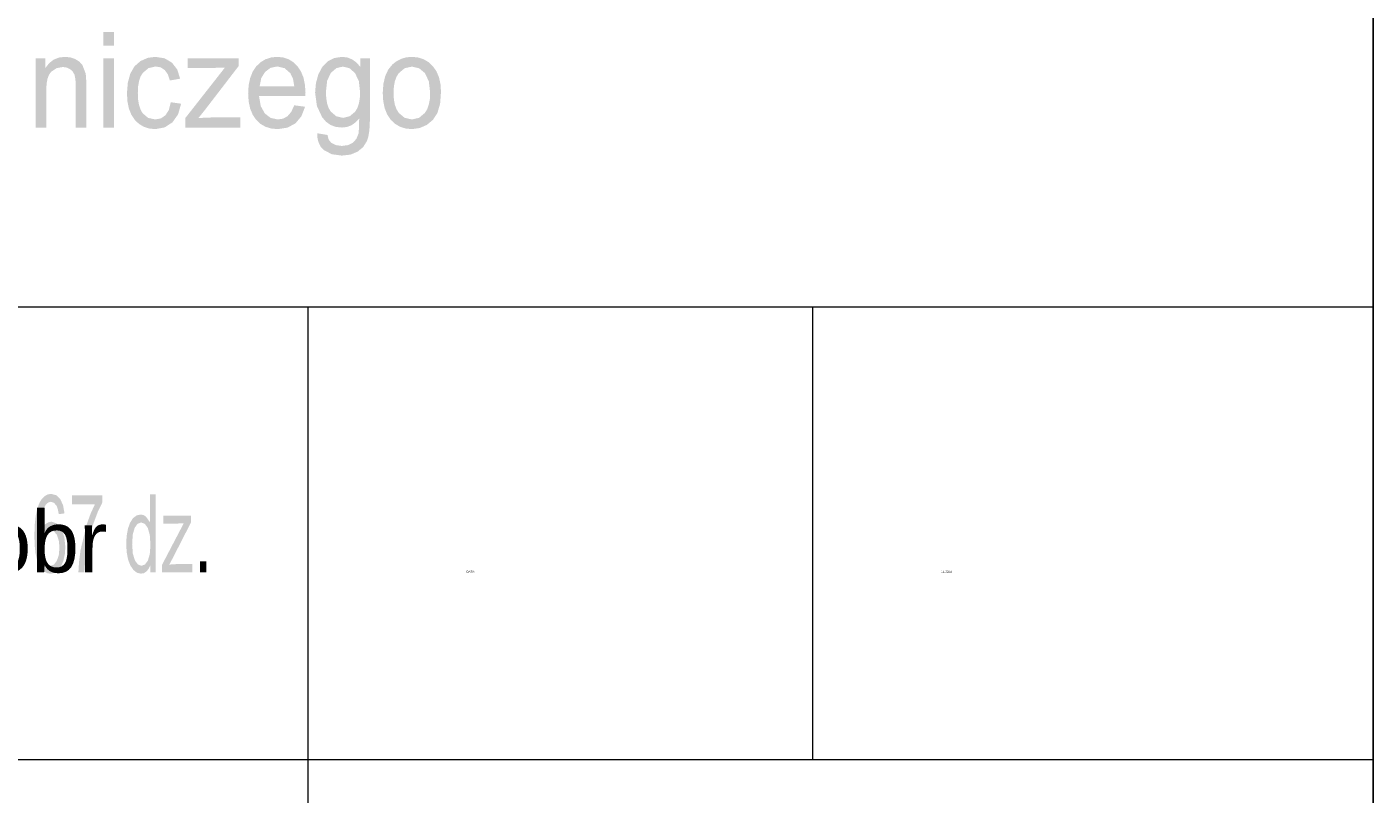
# Model space of a CAD drawing. Header units: millimetres. Extents: x -2626 to 2068, y -6169 to 7214.
# Tile 67 of 144: x 219 to 414, y -6032 to -5921. Entities that reach past the tile are written whole.
import ezdxf

# ---------------------------------------------------------------- set-up
doc = ezdxf.new("R2010")
doc.units = ezdxf.units.MM
doc.layers.get('0').update_dxf_attribs({"color": 252})

msp = doc.modelspace()

# ---------------------------------------------------------------- hatches: boundary and pattern name
h = msp.add_hatch(color=7)
h.paths.add_polyline_path([(230.15, -5923.68), (230.15, -5921.73), (231.68, -5921.73), (231.68, -5923.68)])
h.paths.add_polyline_path([(230.15, -5935.54), (230.15, -5925.54), (231.68, -5925.54), (231.68, -5935.54)])
h = msp.add_hatch(color=7)
h.dxf.hatch_style = 2
h.paths.add_polyline_path([(220.38, -5935.54), (220.38, -5925.54), (221.75, -5925.54), (221.75, -5926.96), (222.3, -5926.24), (222.96, -5925.72), (223.73, -5925.41), (224.61, -5925.31), (225.39, -5925.39), (226.11, -5925.64), (226.7, -5926.01), (227.13, -5926.49), (227.61, -5927.74), (227.67, -5928.39), (227.69, -5929.39), (227.69, -5935.54), (226.17, -5935.54), (226.17, -5929.45), (226.12, -5928.55), (225.99, -5927.91), (225.74, -5927.45), (225.35, -5927.09), (224.86, -5926.86), (224.29, -5926.78), (223.38, -5926.95), (222.61, -5927.47), (222.3, -5927.89), (222.08, -5928.47), (221.95, -5929.19), (221.9, -5930.08), (221.9, -5935.54)])
h = msp.add_hatch(color=7)
h.dxf.hatch_style = 2
h.paths.add_polyline_path([(239.92, -5931.88), (241.42, -5932.09), (240.98, -5933.63), (240.16, -5934.79), (239.03, -5935.52), (237.68, -5935.77), (236.8, -5935.68), (236.01, -5935.43), (235.31, -5935.01), (234.71, -5934.43), (234.21, -5933.68), (233.86, -5932.79), (233.65, -5931.76), (233.58, -5930.58), (233.7, -5929.06), (234.06, -5927.74), (234.67, -5926.68), (235.54, -5925.92), (236.57, -5925.46), (237.68, -5925.31), (239.02, -5925.52), (240.08, -5926.14), (240.85, -5927.13), (241.28, -5928.47), (239.79, -5928.73), (239.5, -5927.85), (239.05, -5927.22), (238.45, -5926.83), (237.74, -5926.7), (236.7, -5926.94), (235.87, -5927.63), (235.55, -5928.15), (235.33, -5928.81), (235.19, -5929.6), (235.15, -5930.53), (235.19, -5931.47), (235.32, -5932.27), (235.54, -5932.93), (235.84, -5933.46), (236.64, -5934.14), (237.66, -5934.37), (238.48, -5934.22), (239.16, -5933.76), (239.65, -5932.98)])
h = msp.add_hatch(color=7)
h.dxf.hatch_style = 2
h.paths.add_polyline_path([(242.03, -5935.54), (242.03, -5934.16), (247.76, -5926.86), (246.04, -5926.91), (242.37, -5926.91), (242.37, -5925.54), (249.73, -5925.54), (249.73, -5926.66), (244.85, -5933.01), (243.92, -5934.16), (245.84, -5934.08), (250, -5934.08), (250, -5935.54)])
h = msp.add_hatch(color=7)
h.paths.add_polyline_path([(257.79, -5932.32), (259.36, -5932.53), (258.83, -5933.9), (257.98, -5934.92), (256.83, -5935.55), (255.4, -5935.77), (254.47, -5935.68), (253.63, -5935.43), (252.9, -5935.01), (252.27, -5934.41), (251.77, -5933.67), (251.41, -5932.79), (251.19, -5931.77), (251.12, -5930.62), (251.19, -5929.43), (251.41, -5928.38), (251.77, -5927.47), (252.28, -5926.7), (252.91, -5926.09), (253.63, -5925.66), (254.43, -5925.4), (255.32, -5925.31), (256.18, -5925.4), (256.96, -5925.65), (257.66, -5926.08), (258.27, -5926.68), (258.77, -5927.43), (259.13, -5928.32), (259.34, -5929.35), (259.42, -5930.52), (259.4, -5930.97), (252.69, -5930.97), (252.94, -5932.43), (253.53, -5933.5), (254.38, -5934.15), (255.41, -5934.37), (256.19, -5934.25), (256.84, -5933.88), (257.37, -5933.25)])
h.paths.add_polyline_path([(252.78, -5929.58), (257.8, -5929.58), (257.61, -5928.47), (257.23, -5927.68), (256.39, -5926.95), (255.33, -5926.7), (254.37, -5926.9), (253.57, -5927.49), (253.01, -5928.4)])
h = msp.add_hatch(color=7)
h.paths.add_polyline_path([(261.12, -5936.37), (262.6, -5936.61), (262.77, -5937.27), (263.12, -5937.72), (263.79, -5938.08), (264.67, -5938.2), (265.61, -5938.08), (266.3, -5937.72), (266.79, -5937.16), (267.09, -5936.41), (267.17, -5935.6), (267.19, -5934.23), (266.66, -5934.8), (266.07, -5935.21), (265.41, -5935.46), (264.7, -5935.54), (263.82, -5935.45), (263.05, -5935.17), (262.39, -5934.7), (261.83, -5934.05), (261.07, -5932.42), (260.81, -5930.48), (260.93, -5929.11), (261.28, -5927.84), (261.85, -5926.77), (262.62, -5925.97), (263.59, -5925.48), (264.71, -5925.31), (265.47, -5925.4), (266.16, -5925.67), (266.78, -5926.12), (267.34, -5926.74), (267.34, -5925.54), (268.74, -5925.54), (268.74, -5934.18), (268.72, -5935.27), (268.63, -5936.18), (268.5, -5936.92), (268.31, -5937.49), (267.76, -5938.37), (266.96, -5939.03), (265.92, -5939.46), (264.68, -5939.6), (263.22, -5939.4), (262.07, -5938.79), (261.64, -5938.34), (261.34, -5937.78), (261.16, -5937.13)])
h.paths.add_polyline_path([(262.38, -5930.36), (262.42, -5931.28), (262.55, -5932.06), (262.77, -5932.71), (263.08, -5933.23), (263.87, -5933.91), (264.85, -5934.14), (265.81, -5933.91), (266.61, -5933.24), (266.92, -5932.72), (267.14, -5932.08), (267.28, -5931.31), (267.32, -5930.42), (267.14, -5928.81), (266.58, -5927.65), (265.78, -5926.95), (264.82, -5926.72), (263.88, -5926.95), (263.09, -5927.63), (262.55, -5928.77)])
h = msp.add_hatch(color=7)
h.paths.add_polyline_path([(270.6, -5930.54), (270.69, -5929.24), (270.95, -5928.12), (271.38, -5927.18), (271.99, -5926.42), (272.6, -5925.94), (273.28, -5925.59), (274.02, -5925.38), (274.82, -5925.31), (275.71, -5925.4), (276.5, -5925.65), (277.22, -5926.07), (277.85, -5926.66), (278.37, -5927.4), (278.74, -5928.27), (278.96, -5929.27), (279.03, -5930.4), (278.9, -5932.12), (278.51, -5933.43), (277.87, -5934.42), (276.99, -5935.15), (275.95, -5935.61), (274.82, -5935.77), (273.92, -5935.68), (273.11, -5935.43), (272.39, -5935.01), (271.76, -5934.42), (271.25, -5933.67), (270.89, -5932.78), (270.67, -5931.73)])
h.paths.add_polyline_path([(272.17, -5930.54), (272.21, -5931.44), (272.35, -5932.22), (272.59, -5932.88), (272.92, -5933.42), (273.77, -5934.13), (274.82, -5934.37), (275.86, -5934.13), (276.71, -5933.41), (277.04, -5932.87), (277.27, -5932.2), (277.42, -5931.41), (277.46, -5930.48), (277.27, -5928.85), (276.71, -5927.67), (275.86, -5926.96), (274.82, -5926.72), (273.77, -5926.96), (272.92, -5927.67), (272.59, -5928.2), (272.35, -5928.86), (272.21, -5929.64)])
h = msp.add_hatch(color=7)
h.paths.add_polyline_path([(224.54, -5991.37), (223.71, -5991.48), (223.57, -5990.77), (223.4, -5990.29), (223.02, -5989.84), (222.56, -5989.69), (222.19, -5989.79), (221.86, -5990.06), (221.51, -5990.65), (221.24, -5991.46), (221.07, -5992.57), (221.01, -5994.08), (221.34, -5993.41), (221.74, -5992.95), (222.19, -5992.67), (222.65, -5992.57), (223.42, -5992.83), (224.07, -5993.59), (224.51, -5994.77), (224.66, -5996.24), (224.59, -5997.26), (224.38, -5998.22), (224.05, -5999.03), (223.63, -5999.62), (223.11, -5999.98), (222.53, -6000.1), (222.04, -6000.02), (221.59, -5999.78), (221.19, -5999.39), (220.83, -5998.83), (220.55, -5998.09), (220.34, -5997.14), (220.22, -5995.98), (220.18, -5994.62), (220.22, -5993.09), (220.36, -5991.79), (220.59, -5990.71), (220.91, -5989.85), (221.25, -5989.28), (221.65, -5988.88), (222.1, -5988.63), (222.61, -5988.55), (223.34, -5988.74), (223.93, -5989.3), (224.33, -5990.19)])
h.paths.add_polyline_path([(221.14, -5996.24), (221.32, -5997.62), (221.54, -5998.2), (221.83, -5998.62), (222.17, -5998.87), (222.52, -5998.96), (223.01, -5998.78), (223.42, -5998.25), (223.71, -5997.41), (223.81, -5996.32), (223.71, -5995.27), (223.43, -5994.47), (223.01, -5993.97), (222.49, -5993.8), (221.96, -5993.97), (221.53, -5994.47), (221.23, -5995.25)])
h = msp.add_hatch(color=7)
h.dxf.hatch_style = 2
h.paths.add_polyline_path([(225.6, -5990.08), (225.6, -5988.74), (230, -5988.74), (230, -5989.82), (229.35, -5991.17), (228.71, -5992.88), (228.14, -5994.82), (227.73, -5996.8), (227.52, -5998.29), (227.41, -5999.91), (226.55, -5999.91), (226.64, -5998.44), (226.86, -5996.69), (227.73, -5993.04), (228.31, -5991.42), (228.93, -5990.08)])
h = msp.add_hatch(color=7)
h.paths.add_polyline_path([(236.96, -5999.91), (236.96, -5998.88), (236.7, -5999.41), (236.39, -5999.79), (236.02, -6000.02), (235.59, -6000.09), (235.03, -5999.96), (234.51, -5999.55), (234.07, -5998.91), (233.74, -5998.05), (233.54, -5997.01), (233.47, -5995.82), (233.53, -5994.65), (233.72, -5993.59), (234.03, -5992.71), (234.46, -5992.06), (234.97, -5991.67), (235.55, -5991.53), (235.97, -5991.61), (236.34, -5991.85), (236.91, -5992.66), (236.91, -5988.6), (237.74, -5988.6), (237.74, -5999.91)])
h.paths.add_polyline_path([(234.33, -5995.82), (234.43, -5997.2), (234.73, -5998.17), (235.16, -5998.76), (235.67, -5998.95), (236.18, -5998.77), (236.6, -5998.21), (236.88, -5997.27), (236.98, -5995.93), (236.88, -5994.48), (236.59, -5993.47), (236.16, -5992.88), (235.63, -5992.68), (235.12, -5992.87), (234.7, -5993.44), (234.42, -5994.41)])
h = msp.add_hatch(color=7)
h.dxf.hatch_style = 2
h.paths.add_polyline_path([(238.67, -5999.91), (238.67, -5998.78), (241.8, -5992.8), (240.86, -5992.84), (238.85, -5992.84), (238.85, -5991.72), (242.87, -5991.72), (242.87, -5992.63), (240.21, -5997.83), (239.7, -5998.78), (240.75, -5998.71), (243.02, -5998.71), (243.02, -5999.91)])
h = msp.add_hatch(color=7)
h.dxf.hatch_style = 2
h.paths.add_polyline_path([(244.14, -5999.91), (244.14, -5998.33), (245.09, -5998.33), (245.09, -5999.91)])

# ---------------------------------------------------------------- linework, layer by layer
at = {"color": 7, "lineweight": 0}
msp.add_lwpolyline([(-2625.97, -6142.99), (413.94, -6142.99), (413.94, -3934.17), (-2625.97, -3934.17)], close=True, dxfattribs=at)
for points in [[(413.94, -5704.26), (413.94, -5961.47)], [(-135.84, -5961.47), (413.94, -5961.47)], [(259.74, -5961.47), (259.74, -6026.96)], [(332.78, -5961.47), (332.78, -6026.96)], [(413.94, -5961.47), (413.94, -6026.96)], [(-135.84, -6026.96), (413.94, -6026.96)], [(259.74, -6026.96), (259.74, -6142.99)], [(413.94, -6026.96), (413.94, -6142.99)]]:
    msp.add_lwpolyline(points, dxfattribs=at)

# ---------------------------------------------------------------- texts
at = {"color": 7, "attachment_point": 1}
for s, insert, char_height in [('{\\fArial|b0|i0|c0;326201_1 - m. Szczecin 326201_1.4167 - obr}', (-21.11, -5991.02), 8.8867), ('{\\fT3romans.shxHorz3_535934N0|b0|i0|c0;DATA:}', (282.72, -5999.65), 0.3033), ('{\\fT3romans.shxHorz3_535934N0|b0|i0|c0;11.2024}', (351.42, -5999.65), 0.3033)]:
    msp.add_mtext(s, dxfattribs=dict(at, insert=insert, char_height=char_height))

doc.saveas('drawing.dxf')
